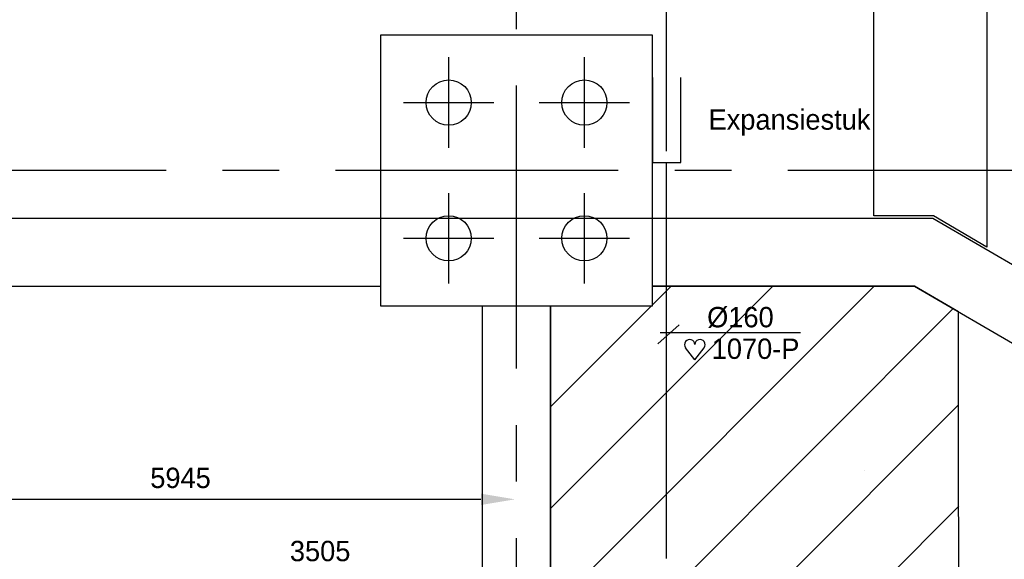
# Model space of a CAD drawing. Extents: x -34830 to 349597, y -3304 to 731056.
# Tile 41 of 48: x 51094 to 59802, y 30798 to 35568. Entities that reach past the tile are written whole.
import ezdxf

# ---------------------------------------------------------------- set-up
doc = ezdxf.new("R2010")
doc.units = 0
doc.header["$LTSCALE"] = 100
for name, pattern in [('2322121', [2000, 1000, 1000]), ('CENTER2', [11.25, 7.5, -1.25, 1.25, -1.25]), ('CENTER4', [5, 3.125, -0.625, 0.625, -0.625]), ('CENTERX2', [40, 25, -5, 5, -5]), ('DASHED', [19.05, 12.7, -6.35]), ('HIDDEN', [9.525, 6.35, -3.175])]:
    doc.linetypes.add(name, pattern=pattern)
doc.layers.get('0').update_dxf_attribs({"linetype": 'CONTINUOUS'})
for name, color, linetype in [('5', 7, 'DASHED'), ('BOUW', 8, 'CONTINUOUS'), ('PAAL_CONT', 1, 'CONTINUOUS'), ('PAAL_HART', 7, 'CONTINUOUS'), ('PAAL_TEKST', 2, 'CONTINUOUS'), ('STRAMIEN', 1, 'CENTER2'), ('WL524---', 4, 'CONTINUOUS'), ('WL561---', 4, 'CONTINUOUS'), ('WL570---_HARTLIJN', 7, 'CONTINUOUS'), ('WM521---', 1, 'CONTINUOUS')]:
    doc.layers.add(name, color=color, linetype=linetype)
doc.styles.add('BURO-018', font='BUROFONT.shx', dxfattribs={"height": 180})
doc.styles.add('VAR', font='STRUCT01.shx')

# ---------------------------------------------------------------- blocks, each defined once
blk = doc.blocks.new('K-PAAL8')
at = {"layer": 'PAAL_CONT'}
blk.add_circle((0, 0), 0.5, dxfattribs=at)
at = {"layer": 'PAAL_HART'}
for p, q in [((0, -1), (0, 1)), ((-1, 0), (1, 0))]:
    blk.add_line(p, q, dxfattribs=at)
at = {"layer": 'PAAL_TEKST', "style": 'VAR', "flags": 1}
for tag, p in [('AFHAKHOOGTE', (0.402, 0.516)), ('INHEINIVO', (0.402, 0.201)), ('LENGTE', (0.402, -0.114)), ('NUMMER', (0.402, -0.429))]:
    blk.add_attdef(tag, p, '', height=0.2, dxfattribs=at)
blk = doc.blocks.new('HART')
at = {"color": 1}
for q in [(-39.7, 52.4), (39.7, 52.4)]:
    blk.add_line((0, 0), q, dxfattribs=at)
for centre, start, end in [((-22.1, 65.7), 0, 217.1867), ((22.1, 65.7), 322.8133, 180)]:
    blk.add_arc(centre, 22.1, start, end, dxfattribs=at)
blk = doc.blocks.new('3048403')
at = {"color": 0, "linetype": 'CONTINUOUS'}
for p, q in [((-3.25, 1.25), (-3.25, -1.25)), ((4.25, 1.25), (-3.25, 1.25)), ((-6, 0), (-3.25, 0)), ((-2.25, 0), (6, 0)), ((-3.25, -1.25), (4.25, -1.25))]:
    blk.add_line(p, q, dxfattribs=at)
at = {"color": 0, "linetype": 'CONTINUOUS', "style": 'BURO-018', "flags": 1}
blk.add_attdef('CV_MATCODE', (0, 0), '', height=1.8, dxfattribs=at)

msp = doc.modelspace()

# ---------------------------------------------------------------- hatches: boundary and pattern name
at = {"layer": 'BOUW', "linetype": 'CONTINUOUS'}
h = msp.add_hatch(dxfattribs=at)
h.set_pattern_fill('ANSI31', color=256, scale=200, style=0)
h.set_pattern_definition([(45, (-108312.03, 9035.6), (-449.0128, 449.0128), [])])
h.paths.add_polyline_path([(59397.7, 32986.7), (59008.1, 33213.6), (56688.1, 33213.6), (56688.1, 33035.6), (55788.1, 33035.6), (55788.1, 28235.6), (56688.1, 28235.6), (56688.1, 25905.9), (56688.1, 25835.6), (54288.1, 25835.6), (54288.1, 25400.8), (48588.1, 25400.8), (48588.1, 23400.8), (55788.1, 23400.8), (55788.1, 21035.6), (56688.1, 21035.6), (56688.1, 18705.9), (56688.1, 18635.6), (55788.1, 18635.6), (55788.1, 9465.6), (58813.1, 9465.6), (58813.1, 12701.7), (57913.1, 12701.7), (57913.1, 13301.7), (58813.1, 13301.7), (58813.1, 14869.6), (59413.1, 14869.6)])

# ---------------------------------------------------------------- linework, layer by layer
at = {"color": 1, "linetype": 'BYBLOCK'}
msp.add_line((49830, 31328.4), (55173.3, 31328.4), dxfattribs=at)
msp.add_solid([(55173.3, 31378.4), (55173.3, 31278.4), (55473.3, 31328.4)], dxfattribs=at)
at = {"layer": '5'}
for p, q in [((54288.1, 33035.6), (54288.1, 33813.6)), ((56688.1, 33813.6), (56688.1, 33035.6))]:
    msp.add_line(p, q, dxfattribs=at)
at = {"layer": 'BOUW', "linetype": 'CONTINUOUS'}
for p, q in [((54288.1, 33813.6), (54288.1, 35435.6)), ((54288.1, 35435.6), (56688.1, 35435.6)), ((56688.1, 35435.6), (56688.1, 33813.6)), ((50293.1, 33813.6), (54288.1, 33813.6)), ((54288.1, 33813.6), (56688.1, 33813.6)), ((56688.1, 33813.6), (59170.1, 33813.6)), ((59170.1, 33813.6), (62483.1, 31883.8)), ((50293.1, 33213.6), (54288.1, 33213.6)), ((56688.1, 33213.6), (59008.1, 33213.6)), ((59008.1, 33213.6), (64058.1, 30272.1)), ((56688.1, 33035.6), (54288.1, 33035.6)), ((55188.1, 28235.6), (55188.1, 33035.6)), ((55788.1, 28235.6), (55788.1, 33035.6)), ((58563.3, 31587.6), (58563.3, 31587.6))]:
    msp.add_line(p, q, dxfattribs=at)
msp.add_lwpolyline([(59647.1, 38235.6), (59647.1, 33558.9), (59175.2, 33833.6), (58647.1, 33833.6), (58647.1, 38235.6)], close=True, dxfattribs=at)
msp.add_lwpolyline([(59413.1, 14869.6), (59397.7, 32986.7), (59397.7, 32986.7), (59008.1, 33213.6), (56688.1, 33213.6), (56688.1, 33035.6), (55788.1, 33035.6), (55788.1, 28235.6), (56688.1, 28235.6), (56688.1, 25905.9), (56688.1, 25835.6), (54288.1, 25835.6), (54288.1, 25400.8), (48588.1, 25400.8)], dxfattribs=at)
at = {"layer": 'STRAMIEN', "linetype": 'CENTERX2'}
for points in [[(55488.1, 8485.3), (55488.1, 42952.2)], [(68388.1, 34235.6), (17988.1, 34235.6), (-3371.1, 34235.6)]]:
    msp.add_lwpolyline(points, dxfattribs=at)
at = {"layer": 'WL524---', "color": 4, "linetype": '2322121'}
for p, q in [((56816, 35131.3), (56816, 41515.4)), ((56816, 30804.9), (56816, 34131.3))]:
    msp.add_line(p, q, dxfattribs=at)
at = {"layer": 'WM521---'}
for p, q in [((56739.1, 32702.6), (56927.7, 32872.3)), ((58000.3, 32799), (56757.9, 32799))]:
    msp.add_line(p, q, dxfattribs=at)

# ---------------------------------------------------------------- block references
at = {"color": 7, "linetype": 'HIDDEN', "xscale": 400, "yscale": 400, "zscale": 400}
for p in [(54888.1, 33635.6), (56088.1, 33635.6)]:
    msp.add_blockref('K-PAAL8', p, dxfattribs=at)
at = {"layer": 'BOUW', "linetype": 'CONTINUOUS', "xscale": 400, "yscale": 400, "zscale": 400}
for p in [(54888.1, 34835.6), (56088.1, 34835.6)]:
    msp.add_blockref('K-PAAL8', p, dxfattribs=at)
at = {"layer": 'WL524---', "xscale": 100, "yscale": 100, "zscale": 100, "rotation": 89.99999999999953}
msp.add_blockref('3048403', (56816, 34631.3), dxfattribs=at)
at = {"layer": 'WM521---', "xscale": 2.052, "yscale": 2.052, "zscale": 2.052}
msp.add_blockref('HART', (57065.5, 32561.4), dxfattribs=at)

# ---------------------------------------------------------------- texts
at = {"color": 1, "linetype": 'BYBLOCK', "char_height": 180, "attachment_point": 5, "style": 'BURO-018'}
for s, insert in [('5945', (52516.5, 31516.9)), ('3505', (53751.2, 30870.1))]:
    msp.add_mtext(s, dxfattribs=dict(at, insert=insert))
at = {"layer": 'WL561---', "color": 1, "style": 'BURO-018'}
msp.add_text('Expansiestuk', height=180, dxfattribs=at).set_placement((57186.7, 34596.2))
at = {"layer": 'WL570---_HARTLIJN', "color": 1, "linetype": 'CENTER4', "style": 'BURO-018'}
msp.add_text('%%c160', height=180, dxfattribs=at).set_placement((57173.9, 32849))
at = {"layer": 'WM521---', "color": 1, "style": 'BURO-018'}
msp.add_text('1070-P', height=180, dxfattribs=at).set_placement((57214.6, 32569.8))

doc.saveas('drawing.dxf')
